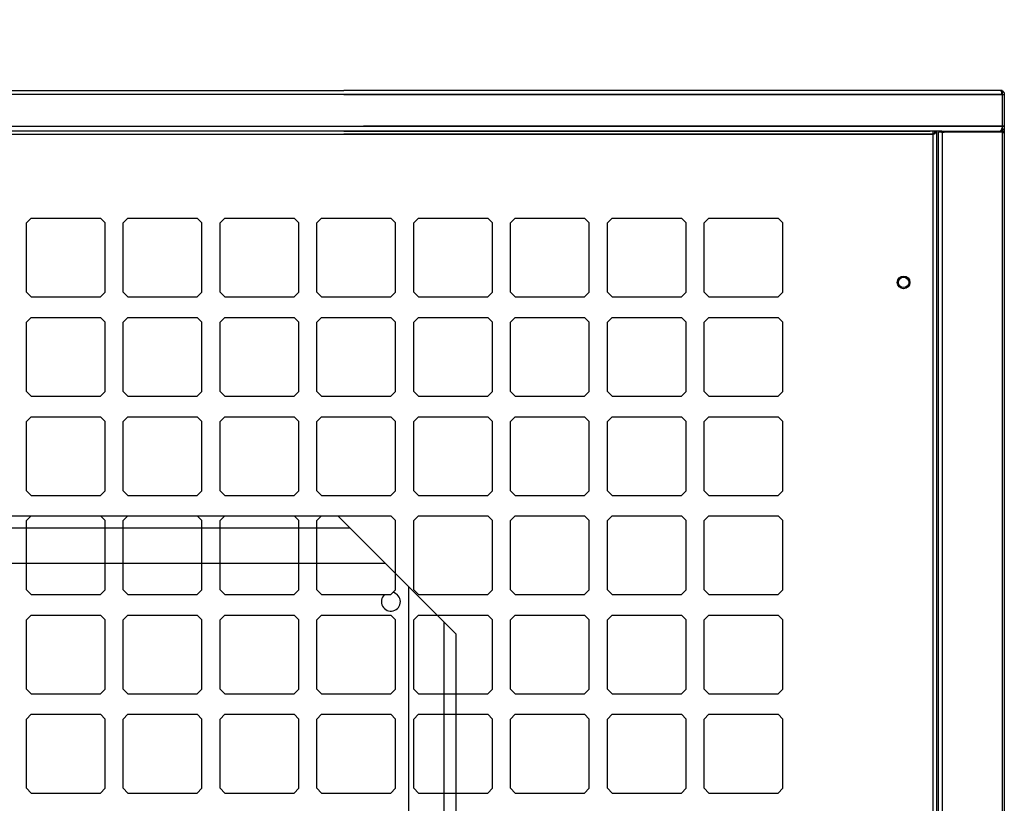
# Model space of a CAD drawing. Header units: millimetres. Extents: x -53211 to 165, y -26563 to 3137.
# Tile 12 of 15: x -27306 to -26080, y -14531 to -13556. Entities that reach past the tile are written whole.
import ezdxf
from ezdxf import colors
from ezdxf.entities.mleader import LeaderData, LeaderLine
from ezdxf.math import Vec2, Vec3

# ---------------------------------------------------------------- set-up
doc = ezdxf.new("R2010")
doc.units = ezdxf.units.MM
doc.header["$MEASUREMENT"] = 0
doc.styles.get("Standard").update_dxf_attribs({"font": 'ARIAL.TTF'})

msp = doc.modelspace()

# ---------------------------------------------------------------- linework, layer by layer
for p, q in [((-29752.4, -13644.1), (-26902.2, -13644.1)), ((-26082.8, -13648.8), (-27917.6, -13648.8)), ((-26082.8, -13644.1), (-26902.2, -13644.1)), ((-26902.2, -13648.8), (-26080.1, -13648.8)), ((-26085, -13644.1), (-26083.4, -13645.8)), ((-26083.4, -13645.8), (-26083.4, -13648.2)), ((-26082.8, -13648.2), (-26083.4, -13647.6)), ((-26083.4, -13648.2), (-26082.8, -13648.2)), ((-26082.8, -13644.1), (-26082.8, -13645.1)), ((-26082.8, -13644.1), (-26082.8, -16858.1)), ((-26080.9, -13645.1), (-26082.8, -13645.1)), ((-26080.9, -13646.5), (-26080.9, -13645.1)), ((-26080.1, -13646.5), (-26080.9, -13646.5)), ((-26080.1, -13646.5), (-26080.1, -13696.9)), ((-27917.6, -13688.3), (-26080.1, -13688.3)), ((-27244.9, -13688.3), (-26082.8, -13688.3)), ((-26080.1, -13688.3), (-26877.7, -13688.3)), ((-26165.5, -13694.5), (-27917.6, -13694.5)), ((-27917.6, -13698.3), (-26168.5, -13698.3)), ((-26165.5, -13694.5), (-27244.9, -13694.5)), ((-27244.9, -13698.3), (-26168.5, -13698.3)), ((-26902.2, -13694.5), (-26172.3, -13694.5)), ((-26171.4, -13698.3), (-26902.2, -13698.3)), ((-26157.8, -13694.5), (-26172.3, -13694.5)), ((-26166.8, -13698.3), (-26171.4, -13698.3)), ((-26168.5, -16856.1), (-26168.5, -13694.5)), ((-26166.8, -13697.1), (-26168.5, -13698.3)), ((-26166.8, -13695.8), (-26166.8, -13697.5)), ((-26166.1, -13695.9), (-26166.8, -13696.6)), ((-26165.1, -13697.1), (-26166.8, -13697.1)), ((-26166.8, -13697.5), (-26166.8, -13698.3)), ((-26163.9, -13695.9), (-26166.1, -13695.9)), ((-26165.2, -13695.9), (-26165.2, -13694.5)), ((-26163.9, -13696.5), (-26165.1, -13696.5)), ((-26165.1, -13696.5), (-26165.1, -13697.1)), ((-26163.9, -13695.9), (-26164.1, -13695.9)), ((-26163.9, -16858.7), (-26163.9, -13695.8)), ((-26158.1, -13695.9), (-26161.8, -13695.9)), ((-26161.8, -16858.7), (-26161.8, -13695.9)), ((-26157.8, -13694.5), (-26158.1, -13694.5)), ((-26158.1, -13695.9), (-26158.1, -13694.5)), ((-26158.1, -13695.9), (-26156.8, -13695.9)), ((-26157.8, -13694.5), (-26084.7, -13694.5)), ((-26157.1, -14031.8), (-26157.1, -13695.9)), ((-26083.2, -13695.9), (-26157.1, -13695.9)), ((-26157.1, -17870.3), (-26157.1, -13695.9)), ((-26156.8, -13695.9), (-26154.9, -13695.9)), ((-26084.2, -13693.6), (-26085, -13693.6)), ((-26085, -13693.6), (-26085, -13694.5)), ((-26084.7, -13694.5), (-26080.9, -13694.5)), ((-26083.6, -13693.7), (-26084.5, -13694.5)), ((-26083.4, -13692.9), (-26084.2, -13692.9)), ((-26084.2, -13692.9), (-26084.2, -13693.6)), ((-26082.8, -13693.7), (-26083.6, -13693.7)), ((-26082.8, -13691.3), (-26083.4, -13691.3)), ((-26083.4, -13691.3), (-26083.4, -13692.9)), ((-26083.2, -13695.9), (-26083.2, -13694.5)), ((-26082.5, -13695.9), (-26083.2, -13695.9)), ((-26080.9, -13693), (-26082.8, -13693)), ((-26082.5, -13695.9), (-26081.7, -13695.9)), ((-26081.7, -13695.9), (-26081.7, -13696.9)), ((-26080.1, -13696.9), (-26081.7, -13696.9)), ((-26080.1, -13691.4), (-26080.9, -13692.2)), ((-26080.9, -13692.2), (-26080.9, -13693)), ((-26080.9, -13694.5), (-26080.9, -13695.3)), ((-26080.9, -13695.3), (-26080.1, -13695.3)), ((-26080.1, -13696.9), (-26080.1, -16857.7)), ((-27291.5, -13803), (-27297.4, -13808.9)), ((-27297.4, -13895.1), (-27297.4, -13808.9)), ((-27291.5, -13803), (-27205.3, -13803)), ((-27199.4, -13808.9), (-27205.3, -13803)), ((-27199.4, -13895.1), (-27199.4, -13808.9)), ((-27171, -13803), (-27176.9, -13808.9)), ((-27176.9, -13895.1), (-27176.9, -13808.9)), ((-27171, -13803), (-27084.7, -13803)), ((-27078.9, -13808.9), (-27084.7, -13803)), ((-27078.9, -13895.1), (-27078.9, -13808.9)), ((-27050.5, -13803), (-27056.3, -13808.9)), ((-27056.3, -13895.1), (-27056.3, -13808.9)), ((-27050.5, -13803), (-26964.2, -13803)), ((-26958.3, -13808.9), (-26964.2, -13803)), ((-26958.3, -13895.1), (-26958.3, -13808.9)), ((-26929.9, -13803), (-26935.8, -13808.9)), ((-26935.8, -13895.1), (-26935.8, -13808.9)), ((-26929.9, -13803), (-26843.7, -13803)), ((-26837.8, -13808.9), (-26843.7, -13803)), ((-26837.8, -13895.1), (-26837.8, -13808.9)), ((-26809.4, -13803), (-26815.3, -13808.9)), ((-26815.3, -13895.1), (-26815.3, -13808.9)), ((-26809.4, -13803), (-26723.1, -13803)), ((-26717.2, -13808.9), (-26723.1, -13803)), ((-26717.2, -13895.1), (-26717.2, -13808.9)), ((-26688.8, -13803), (-26694.7, -13808.9)), ((-26694.7, -13895.1), (-26694.7, -13808.9)), ((-26688.8, -13803), (-26602.6, -13803)), ((-26596.7, -13808.9), (-26602.6, -13803)), ((-26596.7, -13895.1), (-26596.7, -13808.9)), ((-26568.3, -13803), (-26574.2, -13808.9)), ((-26574.2, -13895.1), (-26574.2, -13808.9)), ((-26568.3, -13803), (-26482, -13803)), ((-26476.2, -13808.9), (-26482, -13803)), ((-26476.2, -13895.1), (-26476.2, -13808.9)), ((-26447.8, -13803), (-26453.6, -13808.9)), ((-26453.6, -13895.1), (-26453.6, -13808.9)), ((-26447.8, -13803), (-26361.5, -13803)), ((-26355.6, -13808.9), (-26361.5, -13803)), ((-26355.6, -13895.1), (-26355.6, -13808.9)), ((-27291.5, -13901), (-27297.4, -13895.1)), ((-27199.4, -13895.1), (-27205.3, -13901)), ((-27171, -13901), (-27176.9, -13895.1)), ((-27078.9, -13895.1), (-27084.7, -13901)), ((-27050.5, -13901), (-27056.3, -13895.1)), ((-26958.3, -13895.1), (-26964.2, -13901)), ((-26929.9, -13901), (-26935.8, -13895.1)), ((-26837.8, -13895.1), (-26843.7, -13901)), ((-26809.4, -13901), (-26815.3, -13895.1)), ((-26717.2, -13895.1), (-26723.1, -13901)), ((-26688.8, -13901), (-26694.7, -13895.1)), ((-26596.7, -13895.1), (-26602.6, -13901)), ((-26568.3, -13901), (-26574.2, -13895.1)), ((-26476.2, -13895.1), (-26482, -13901)), ((-26447.8, -13901), (-26453.6, -13895.1)), ((-26355.6, -13895.1), (-26361.5, -13901)), ((-27291.5, -13901), (-27205.3, -13901)), ((-27171, -13901), (-27084.7, -13901)), ((-27050.5, -13901), (-26964.2, -13901)), ((-26929.9, -13901), (-26843.7, -13901)), ((-26809.4, -13901), (-26723.1, -13901)), ((-26688.8, -13901), (-26602.6, -13901)), ((-26568.3, -13901), (-26482, -13901)), ((-26447.8, -13901), (-26361.5, -13901)), ((-27291.5, -13926.5), (-27297.4, -13932.4)), ((-27297.4, -14018.6), (-27297.4, -13932.4)), ((-27291.5, -13926.5), (-27205.3, -13926.5)), ((-27199.4, -13932.4), (-27205.3, -13926.5)), ((-27199.4, -14018.6), (-27199.4, -13932.4)), ((-27171, -13926.5), (-27176.9, -13932.4)), ((-27176.9, -14018.6), (-27176.9, -13932.4)), ((-27171, -13926.5), (-27084.7, -13926.5)), ((-27078.9, -13932.4), (-27084.7, -13926.5)), ((-27078.9, -14018.6), (-27078.9, -13932.4)), ((-27050.5, -13926.5), (-27056.3, -13932.4)), ((-27056.3, -14018.6), (-27056.3, -13932.4)), ((-27050.5, -13926.5), (-26964.2, -13926.5)), ((-26958.3, -13932.4), (-26964.2, -13926.5)), ((-26958.3, -14018.6), (-26958.3, -13932.4)), ((-26929.9, -13926.5), (-26935.8, -13932.4)), ((-26935.8, -14018.6), (-26935.8, -13932.4)), ((-26929.9, -13926.5), (-26843.7, -13926.5)), ((-26837.8, -13932.4), (-26843.7, -13926.5)), ((-26837.8, -14018.6), (-26837.8, -13932.4)), ((-26809.4, -13926.5), (-26815.3, -13932.4)), ((-26815.3, -14018.6), (-26815.3, -13932.4)), ((-26809.4, -13926.5), (-26723.1, -13926.5)), ((-26717.2, -13932.4), (-26723.1, -13926.5)), ((-26717.2, -14018.6), (-26717.2, -13932.4)), ((-26688.8, -13926.5), (-26694.7, -13932.4)), ((-26694.7, -14018.6), (-26694.7, -13932.4)), ((-26688.8, -13926.5), (-26602.6, -13926.5)), ((-26596.7, -13932.4), (-26602.6, -13926.5)), ((-26596.7, -14018.6), (-26596.7, -13932.4)), ((-26568.3, -13926.5), (-26574.2, -13932.4)), ((-26574.2, -14018.6), (-26574.2, -13932.4)), ((-26568.3, -13926.5), (-26482, -13926.5)), ((-26476.2, -13932.4), (-26482, -13926.5)), ((-26476.2, -14018.6), (-26476.2, -13932.4)), ((-26447.8, -13926.5), (-26453.6, -13932.4)), ((-26453.6, -14018.6), (-26453.6, -13932.4)), ((-26447.8, -13926.5), (-26361.5, -13926.5)), ((-26355.6, -13932.4), (-26361.5, -13926.5)), ((-26355.6, -14018.6), (-26355.6, -13932.4)), ((-27291.5, -14024.5), (-27297.4, -14018.6)), ((-27199.4, -14018.6), (-27205.3, -14024.5)), ((-27171, -14024.5), (-27176.9, -14018.6)), ((-27078.9, -14018.6), (-27084.7, -14024.5)), ((-27050.5, -14024.5), (-27056.3, -14018.6)), ((-26958.3, -14018.6), (-26964.2, -14024.5)), ((-26929.9, -14024.5), (-26935.8, -14018.6)), ((-26837.8, -14018.6), (-26843.7, -14024.5)), ((-26809.4, -14024.5), (-26815.3, -14018.6)), ((-26717.2, -14018.6), (-26723.1, -14024.5)), ((-26688.8, -14024.5), (-26694.7, -14018.6)), ((-26596.7, -14018.6), (-26602.6, -14024.5)), ((-26568.3, -14024.5), (-26574.2, -14018.6)), ((-26476.2, -14018.6), (-26482, -14024.5)), ((-26447.8, -14024.5), (-26453.6, -14018.6)), ((-26355.6, -14018.6), (-26361.5, -14024.5)), ((-27291.5, -14024.5), (-27205.3, -14024.5)), ((-27171, -14024.5), (-27084.7, -14024.5)), ((-27050.5, -14024.5), (-26964.2, -14024.5)), ((-26929.9, -14024.5), (-26843.7, -14024.5)), ((-26809.4, -14024.5), (-26723.1, -14024.5)), ((-26688.8, -14024.5), (-26602.6, -14024.5)), ((-26568.3, -14024.5), (-26482, -14024.5)), ((-26447.8, -14024.5), (-26361.5, -14024.5)), ((-27291.5, -14050), (-27297.4, -14055.8)), ((-27297.4, -14142.1), (-27297.4, -14055.8)), ((-27291.5, -14050), (-27205.3, -14050)), ((-27199.4, -14055.8), (-27205.3, -14050)), ((-27199.4, -14142.1), (-27199.4, -14055.8)), ((-27171, -14050), (-27176.9, -14055.8)), ((-27176.9, -14142.1), (-27176.9, -14055.8)), ((-27171, -14050), (-27084.7, -14050)), ((-27078.9, -14055.8), (-27084.7, -14050)), ((-27078.9, -14142.1), (-27078.9, -14055.8)), ((-27050.5, -14050), (-27056.3, -14055.8)), ((-27056.3, -14142.1), (-27056.3, -14055.8)), ((-27050.5, -14050), (-26964.2, -14050)), ((-26958.3, -14055.8), (-26964.2, -14050)), ((-26958.3, -14142.1), (-26958.3, -14055.8)), ((-26929.9, -14050), (-26935.8, -14055.8)), ((-26935.8, -14142.1), (-26935.8, -14055.8)), ((-26929.9, -14050), (-26843.7, -14050)), ((-26837.8, -14055.8), (-26843.7, -14050)), ((-26837.8, -14142.1), (-26837.8, -14055.8)), ((-26809.4, -14050), (-26815.3, -14055.8)), ((-26815.3, -14142.1), (-26815.3, -14055.8)), ((-26809.4, -14050), (-26723.1, -14050)), ((-26717.2, -14055.8), (-26723.1, -14050)), ((-26717.2, -14142.1), (-26717.2, -14055.8)), ((-26688.8, -14050), (-26694.7, -14055.8)), ((-26694.7, -14142.1), (-26694.7, -14055.8)), ((-26688.8, -14050), (-26602.6, -14050)), ((-26596.7, -14055.8), (-26602.6, -14050)), ((-26596.7, -14142.1), (-26596.7, -14055.8)), ((-26568.3, -14050), (-26574.2, -14055.8)), ((-26574.2, -14142.1), (-26574.2, -14055.8)), ((-26568.3, -14050), (-26482, -14050)), ((-26476.2, -14055.8), (-26482, -14050)), ((-26476.2, -14142.1), (-26476.2, -14055.8)), ((-26447.8, -14050), (-26453.6, -14055.8)), ((-26453.6, -14142.1), (-26453.6, -14055.8)), ((-26447.8, -14050), (-26361.5, -14050)), ((-26355.6, -14055.8), (-26361.5, -14050)), ((-26355.6, -14142.1), (-26355.6, -14055.8)), ((-27291.5, -14148), (-27297.4, -14142.1)), ((-27199.4, -14142.1), (-27205.3, -14148)), ((-27171, -14148), (-27176.9, -14142.1)), ((-27078.9, -14142.1), (-27084.7, -14148)), ((-27050.5, -14148), (-27056.3, -14142.1)), ((-26958.3, -14142.1), (-26964.2, -14148)), ((-26929.9, -14148), (-26935.8, -14142.1)), ((-26837.8, -14142.1), (-26843.7, -14148)), ((-26809.4, -14148), (-26815.3, -14142.1)), ((-26717.2, -14142.1), (-26723.1, -14148)), ((-26688.8, -14148), (-26694.7, -14142.1)), ((-26596.7, -14142.1), (-26602.6, -14148)), ((-26568.3, -14148), (-26574.2, -14142.1)), ((-26476.2, -14142.1), (-26482, -14148)), ((-26447.8, -14148), (-26453.6, -14142.1)), ((-26355.6, -14142.1), (-26361.5, -14148)), ((-27291.5, -14148), (-27205.3, -14148)), ((-27171, -14148), (-27084.7, -14148)), ((-27050.5, -14148), (-26964.2, -14148)), ((-26929.9, -14148), (-26843.7, -14148)), ((-26809.4, -14148), (-26723.1, -14148)), ((-26688.8, -14148), (-26602.6, -14148)), ((-26568.3, -14148), (-26482, -14148)), ((-26447.8, -14148), (-26361.5, -14148)), ((-28917.4, -14173.4), (-26909.9, -14173.4)), ((-27291.5, -14173.4), (-27297.4, -14179.3)), ((-27297.4, -14265.6), (-27297.4, -14179.3)), ((-27291.5, -14173.4), (-27205.3, -14173.4)), ((-27199.4, -14179.3), (-27205.3, -14173.4)), ((-27199.4, -14265.6), (-27199.4, -14179.3)), ((-27171, -14173.4), (-27176.9, -14179.3)), ((-27176.9, -14265.6), (-27176.9, -14179.3)), ((-27171, -14173.4), (-27084.7, -14173.4)), ((-27078.9, -14179.3), (-27084.7, -14173.4)), ((-27078.9, -14265.6), (-27078.9, -14179.3)), ((-27050.5, -14173.4), (-27056.3, -14179.3)), ((-27056.3, -14265.6), (-27056.3, -14179.3)), ((-27050.5, -14173.4), (-26964.2, -14173.4)), ((-26958.3, -14179.3), (-26964.2, -14173.4)), ((-26958.3, -14265.6), (-26958.3, -14179.3)), ((-26929.9, -14173.4), (-26935.8, -14179.3)), ((-26935.8, -14265.6), (-26935.8, -14179.3)), ((-26929.9, -14173.4), (-26843.7, -14173.4)), ((-26909.9, -14173.4), (-26762.9, -14320.4)), ((-26837.8, -14179.3), (-26843.7, -14173.4)), ((-26837.8, -14265.6), (-26837.8, -14179.3)), ((-26809.4, -14173.4), (-26815.3, -14179.3)), ((-26815.3, -14265.6), (-26815.3, -14179.3)), ((-26809.4, -14173.4), (-26723.1, -14173.4)), ((-26717.2, -14179.3), (-26723.1, -14173.4)), ((-26717.2, -14265.6), (-26717.2, -14179.3)), ((-26688.8, -14173.4), (-26694.7, -14179.3)), ((-26694.7, -14265.6), (-26694.7, -14179.3)), ((-26688.8, -14173.4), (-26602.6, -14173.4)), ((-26596.7, -14179.3), (-26602.6, -14173.4)), ((-26596.7, -14265.6), (-26596.7, -14179.3)), ((-26568.3, -14173.4), (-26574.2, -14179.3)), ((-26574.2, -14265.6), (-26574.2, -14179.3)), ((-26568.3, -14173.4), (-26482, -14173.4)), ((-26476.2, -14179.3), (-26482, -14173.4)), ((-26476.2, -14265.6), (-26476.2, -14179.3)), ((-26447.8, -14173.4), (-26453.6, -14179.3)), ((-26453.6, -14265.6), (-26453.6, -14179.3)), ((-26447.8, -14173.4), (-26361.5, -14173.4)), ((-26355.6, -14179.3), (-26361.5, -14173.4)), ((-26355.6, -14265.6), (-26355.6, -14179.3)), ((-28932.1, -14188.1), (-26895.2, -14188.1)), ((-28976.2, -14232.2), (-26851.1, -14232.2)), ((-27291.5, -14271.4), (-27297.4, -14265.6)), ((-27199.4, -14265.6), (-27205.3, -14271.4)), ((-27171, -14271.4), (-27176.9, -14265.6)), ((-27078.9, -14265.6), (-27084.7, -14271.4)), ((-27050.5, -14271.4), (-27056.3, -14265.6)), ((-26958.3, -14265.6), (-26964.2, -14271.4)), ((-26929.9, -14271.4), (-26935.8, -14265.6)), ((-26837.8, -14265.6), (-26843.7, -14271.4)), ((-26821.7, -14261.6), (-26821.7, -16282.4)), ((-26809.4, -14271.4), (-26815.3, -14265.6)), ((-26717.2, -14265.6), (-26723.1, -14271.4)), ((-26688.8, -14271.4), (-26694.7, -14265.6)), ((-26596.7, -14265.6), (-26602.6, -14271.4)), ((-26568.3, -14271.4), (-26574.2, -14265.6)), ((-26476.2, -14265.6), (-26482, -14271.4)), ((-26447.8, -14271.4), (-26453.6, -14265.6)), ((-26355.6, -14265.6), (-26361.5, -14271.4)), ((-27291.5, -14271.4), (-27205.3, -14271.4)), ((-27171, -14271.4), (-27084.7, -14271.4)), ((-27050.5, -14271.4), (-26964.2, -14271.4)), ((-26929.9, -14271.4), (-26843.7, -14271.4)), ((-26809.4, -14271.4), (-26723.1, -14271.4)), ((-26688.8, -14271.4), (-26602.6, -14271.4)), ((-26568.3, -14271.4), (-26482, -14271.4)), ((-26447.8, -14271.4), (-26361.5, -14271.4)), ((-27291.5, -14296.9), (-27297.4, -14302.8)), ((-27297.4, -14389), (-27297.4, -14302.8)), ((-27291.5, -14296.9), (-27205.3, -14296.9)), ((-27199.4, -14302.8), (-27205.3, -14296.9)), ((-27199.4, -14389), (-27199.4, -14302.8)), ((-27171, -14296.9), (-27176.9, -14302.8)), ((-27176.9, -14389), (-27176.9, -14302.8)), ((-27171, -14296.9), (-27084.7, -14296.9)), ((-27078.9, -14302.8), (-27084.7, -14296.9)), ((-27078.9, -14389), (-27078.9, -14302.8)), ((-27050.5, -14296.9), (-27056.3, -14302.8)), ((-27056.3, -14389), (-27056.3, -14302.8)), ((-27050.5, -14296.9), (-26964.2, -14296.9)), ((-26958.3, -14302.8), (-26964.2, -14296.9)), ((-26958.3, -14389), (-26958.3, -14302.8)), ((-26929.9, -14296.9), (-26935.8, -14302.8)), ((-26935.8, -14389), (-26935.8, -14302.8)), ((-26929.9, -14296.9), (-26843.7, -14296.9)), ((-26837.8, -14302.8), (-26843.7, -14296.9)), ((-26837.8, -14389), (-26837.8, -14302.8)), ((-26809.4, -14296.9), (-26815.3, -14302.8)), ((-26815.3, -14389), (-26815.3, -14302.8)), ((-26809.4, -14296.9), (-26723.1, -14296.9)), ((-26717.2, -14302.8), (-26723.1, -14296.9)), ((-26717.2, -14389), (-26717.2, -14302.8)), ((-26688.8, -14296.9), (-26694.7, -14302.8)), ((-26694.7, -14389), (-26694.7, -14302.8)), ((-26688.8, -14296.9), (-26602.6, -14296.9)), ((-26596.7, -14302.8), (-26602.6, -14296.9)), ((-26596.7, -14389), (-26596.7, -14302.8)), ((-26568.3, -14296.9), (-26574.2, -14302.8)), ((-26574.2, -14389), (-26574.2, -14302.8)), ((-26568.3, -14296.9), (-26482, -14296.9)), ((-26476.2, -14302.8), (-26482, -14296.9)), ((-26476.2, -14389), (-26476.2, -14302.8)), ((-26447.8, -14296.9), (-26453.6, -14302.8)), ((-26453.6, -14389), (-26453.6, -14302.8)), ((-26447.8, -14296.9), (-26361.5, -14296.9)), ((-26355.6, -14302.8), (-26361.5, -14296.9)), ((-26355.6, -14389), (-26355.6, -14302.8)), ((-26777.6, -14305.7), (-26777.6, -16238.3)), ((-26762.9, -14320.4), (-26762.9, -16223.6)), ((-27291.5, -14394.9), (-27297.4, -14389)), ((-27199.4, -14389), (-27205.3, -14394.9)), ((-27171, -14394.9), (-27176.9, -14389)), ((-27078.9, -14389), (-27084.7, -14394.9)), ((-27050.5, -14394.9), (-27056.3, -14389)), ((-26958.3, -14389), (-26964.2, -14394.9)), ((-26929.9, -14394.9), (-26935.8, -14389)), ((-26837.8, -14389), (-26843.7, -14394.9)), ((-26809.4, -14394.9), (-26815.3, -14389)), ((-26717.2, -14389), (-26723.1, -14394.9)), ((-26688.8, -14394.9), (-26694.7, -14389)), ((-26596.7, -14389), (-26602.6, -14394.9)), ((-26568.3, -14394.9), (-26574.2, -14389)), ((-26476.2, -14389), (-26482, -14394.9)), ((-26447.8, -14394.9), (-26453.6, -14389)), ((-26355.6, -14389), (-26361.5, -14394.9)), ((-27291.5, -14394.9), (-27205.3, -14394.9)), ((-27171, -14394.9), (-27084.7, -14394.9)), ((-27050.5, -14394.9), (-26964.2, -14394.9)), ((-26929.9, -14394.9), (-26843.7, -14394.9)), ((-26809.4, -14394.9), (-26723.1, -14394.9)), ((-26688.8, -14394.9), (-26602.6, -14394.9)), ((-26568.3, -14394.9), (-26482, -14394.9)), ((-26447.8, -14394.9), (-26361.5, -14394.9)), ((-27291.5, -14420.4), (-27297.4, -14426.3)), ((-27297.4, -14512.5), (-27297.4, -14426.3)), ((-27291.5, -14420.4), (-27205.3, -14420.4)), ((-27199.4, -14426.3), (-27205.3, -14420.4)), ((-27199.4, -14512.5), (-27199.4, -14426.3)), ((-27171, -14420.4), (-27176.9, -14426.3)), ((-27176.9, -14512.5), (-27176.9, -14426.3)), ((-27171, -14420.4), (-27084.7, -14420.4)), ((-27078.9, -14426.3), (-27084.7, -14420.4)), ((-27078.9, -14512.5), (-27078.9, -14426.3)), ((-27050.5, -14420.4), (-27056.3, -14426.3)), ((-27056.3, -14512.5), (-27056.3, -14426.3)), ((-27050.5, -14420.4), (-26964.2, -14420.4)), ((-26958.3, -14426.3), (-26964.2, -14420.4)), ((-26958.3, -14512.5), (-26958.3, -14426.3)), ((-26929.9, -14420.4), (-26935.8, -14426.3)), ((-26935.8, -14512.5), (-26935.8, -14426.3)), ((-26929.9, -14420.4), (-26843.7, -14420.4)), ((-26837.8, -14426.3), (-26843.7, -14420.4)), ((-26837.8, -14512.5), (-26837.8, -14426.3)), ((-26809.4, -14420.4), (-26815.3, -14426.3)), ((-26815.3, -14512.5), (-26815.3, -14426.3)), ((-26809.4, -14420.4), (-26723.1, -14420.4)), ((-26717.2, -14426.3), (-26723.1, -14420.4)), ((-26717.2, -14512.5), (-26717.2, -14426.3)), ((-26688.8, -14420.4), (-26694.7, -14426.3)), ((-26694.7, -14512.5), (-26694.7, -14426.3)), ((-26688.8, -14420.4), (-26602.6, -14420.4)), ((-26596.7, -14426.3), (-26602.6, -14420.4)), ((-26596.7, -14512.5), (-26596.7, -14426.3)), ((-26568.3, -14420.4), (-26574.2, -14426.3)), ((-26574.2, -14512.5), (-26574.2, -14426.3)), ((-26568.3, -14420.4), (-26482, -14420.4)), ((-26476.2, -14426.3), (-26482, -14420.4)), ((-26476.2, -14512.5), (-26476.2, -14426.3)), ((-26447.8, -14420.4), (-26453.6, -14426.3)), ((-26453.6, -14512.5), (-26453.6, -14426.3)), ((-26447.8, -14420.4), (-26361.5, -14420.4)), ((-26355.6, -14426.3), (-26361.5, -14420.4)), ((-26355.6, -14512.5), (-26355.6, -14426.3)), ((-27291.5, -14518.4), (-27297.4, -14512.5)), ((-27291.5, -14518.4), (-27205.3, -14518.4)), ((-27199.4, -14512.5), (-27205.3, -14518.4)), ((-27171, -14518.4), (-27176.9, -14512.5)), ((-27171, -14518.4), (-27084.7, -14518.4)), ((-27078.9, -14512.5), (-27084.7, -14518.4)), ((-27050.5, -14518.4), (-27056.3, -14512.5)), ((-27050.5, -14518.4), (-26964.2, -14518.4)), ((-26958.3, -14512.5), (-26964.2, -14518.4)), ((-26929.9, -14518.4), (-26935.8, -14512.5)), ((-26929.9, -14518.4), (-26843.7, -14518.4)), ((-26837.8, -14512.5), (-26843.7, -14518.4)), ((-26809.4, -14518.4), (-26815.3, -14512.5)), ((-26809.4, -14518.4), (-26723.1, -14518.4)), ((-26717.2, -14512.5), (-26723.1, -14518.4)), ((-26688.8, -14518.4), (-26694.7, -14512.5)), ((-26688.8, -14518.4), (-26602.6, -14518.4)), ((-26596.7, -14512.5), (-26602.6, -14518.4)), ((-26568.3, -14518.4), (-26574.2, -14512.5)), ((-26568.3, -14518.4), (-26482, -14518.4)), ((-26476.2, -14512.5), (-26482, -14518.4)), ((-26447.8, -14518.4), (-26453.6, -14512.5)), ((-26447.8, -14518.4), (-26361.5, -14518.4)), ((-26355.6, -14512.5), (-26361.5, -14518.4))]:
    msp.add_line(p, q)
for radius in [7.9, 6.42]:
    msp.add_circle((-26205.4, -13882.8), radius)
for centre, radius, start, end in [((-26165.5, -13695.8), 1.3, 90, 180), ((-26165.2, -13695.8), 1.3, 0, 90), ((-26843.7, -14280.2), 11.8, 132.0033, 76.6989)]:
    msp.add_arc(centre, radius, start, end)

# ---------------------------------------------------------------- leaders
at = {"color": 6, "lineweight": 15}
ml = msp.add_multileader_mtext('Standard', dxfattribs=at)
ml.set_content('1.', color=6)
ml.set_leader_properties()
ml.build(insert=Vec2(0, 0))
ml.multileader.update_dxf_attribs({"text_left_attachment_type": 6, "text_right_attachment_type": 6, "dogleg_length": 48, "arrow_head_size": 80})
ctx = ml.context
ctx.base_point, ctx.char_height, ctx.arrow_head_size, ctx.landing_gap_size, ctx.plane_origin = Vec3(-27383.8, -12784.5), 180, 80, 0, Vec3(-196757.1, -72196.3)
ctx.left_attachment, ctx.right_attachment, ctx.text_align_type = 6, 6, 1
notes = []
notes.append((ctx, [(0, (1, 1, 0), (-27431.8, -12784.5), (1, 0), 48, [(0, [(-28178.1, -13648.8)], 0, [])])]))
ctx.mtext.insert, ctx.mtext.width, ctx.mtext.alignment, ctx.mtext.line_spacing_style = Vec3(-27303.6, -12568.5), 10.759, 2, 2
for ctx, leaders in notes:
    for number, flags, end, landing, length, lines in leaders:
        leader = LeaderData()
        leader.index, (leader.has_last_leader_line, leader.has_dogleg_vector, leader.attachment_direction) = number, flags
        leader.last_leader_point, leader.dogleg_vector, leader.dogleg_length = Vec3(end), Vec3(landing), length
        for number, points, colour, breaks in lines:
            line = LeaderLine()
            line.index, line.vertices, line.color, line.breaks = number, Vec3.list(points), colors.encode_raw_color(colour), breaks
            leader.lines.append(line)
        ctx.leaders.append(leader)

doc.saveas('drawing.dxf')
